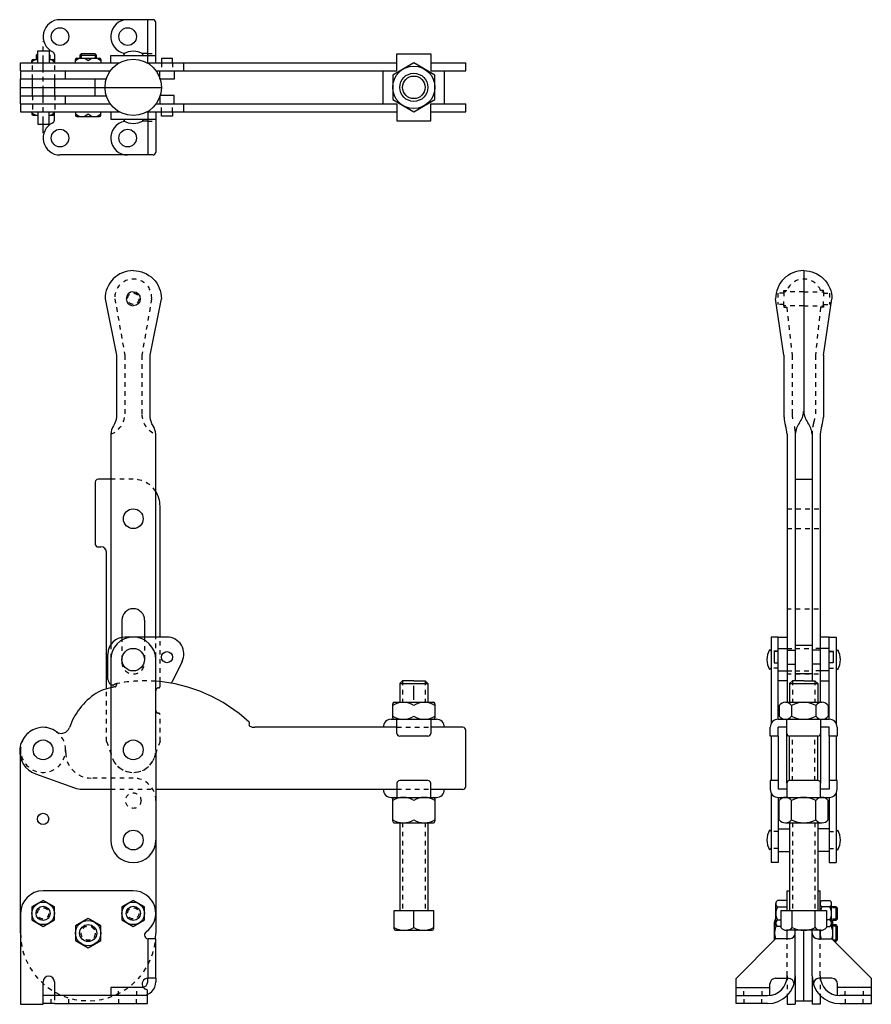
# Model space of a CAD drawing. Extents: x -1.4 to 17.5, y 0 to 21.8.
import ezdxf

# ---------------------------------------------------------------- set-up
doc = ezdxf.new("R2010")
doc.units = 0
doc.header["$LTSCALE"] = 0.3
doc.header["$MEASUREMENT"] = 0
doc.linetypes.add('CENTER', pattern=[2, 1.25, -0.25, 0.25, -0.25])
doc.linetypes.add('HIDDEN', pattern=[0.375, 0.25, -0.125])
doc.layers.get('0').update_dxf_attribs({"linetype": 'CONTINUOUS'})
doc.layers.add('DIM', color=7, linetype='CONTINUOUS')
doc.layers.add('HIDDEN', color=6, linetype='HIDDEN')

msp = doc.modelspace()

# ---------------------------------------------------------------- linework, layer by layer
at = {"color": 7}
for points in [[(1.111, 16.266, 0.414214), (0.486, 15.641, 0.414214)], [(1.111, 16.266, -0.414214), (1.736, 15.641, -0.414214)], [(15.982, 16.266, 0.414214), (15.357, 15.641, 0.414214)], [(15.982, 16.266, -0.414214), (16.607, 15.641, -0.414214)], [(1.111, 15.797, 1), (1.111, 15.484, 1)], [(1.111, 15.797, -1), (1.111, 15.484, -1)], [(0.486, 15.641), (0.736, 14.391), (0.736, 13.016, -0.130406), (0.674, 12.828, 0.130406), (0.611, 12.641), (0.611, 8.141), (0.611, 7.973)], [(1.611, 8.141), (1.611, 12.641, 0.130406), (1.549, 12.828, -0.130406), (1.486, 13.016), (1.486, 14.391), (1.736, 15.641)], [(15.544, 14.391), (15.544, 13.016, 0.058325)], [(16.419, 14.391), (16.419, 13.016, -0.058325)]]:
    msp.add_lwpolyline(points, format="xyb", dxfattribs=at)
for points in [[(15.615, 12.641), (15.615, 6.695)], [(15.794, 12.641), (15.794, 7.172)], [(16.169, 12.641), (16.169, 7.172)], [(16.348, 12.641), (16.348, 6.695)], [(0.611, 7.641), (0.611, 5.641)], [(1.611, 5.641), (1.611, 7.696)]]:
    msp.add_lwpolyline(points, dxfattribs=at)
at = {"color": 7, "linetype": 'HIDDEN'}
for points in [[(1.611, 7.696), (1.611, 8.141)], [(0.611, 7.973), (0.611, 7.641)]]:
    msp.add_lwpolyline(points, dxfattribs=at)
at = {"layer": 'DIM'}
for p, q in [((0.986, 21.829), (-0.514, 21.829)), ((1.549, 21.829), (0.986, 21.829)), ((1.432, 20.865), (1.432, 21.829)), ((1.611, 20.875), (1.611, 21.766)), ((-1.045, 21.039), (-1.014, 21.07)), ((-1.045, 21.039), (-1.002, 21.039)), ((-1.045, 21.039), (-1.045, 20.945)), ((-1.002, 21.07), (-1.014, 21.07)), ((-1.002, 20.875), (-1.002, 21.141)), ((-1.002, 21.141), (-0.752, 21.141)), ((-0.752, 21.141), (-0.752, 20.875)), ((-0.752, 21.058), (-0.733, 21.039)), ((-0.752, 21.039), (-0.733, 21.039)), ((-0.733, 20.945), (-0.733, 21.039)), ((-0.639, 21.058), (-0.639, 20.875)), ((-0.139, 20.977), (0.111, 20.977)), ((-0.076, 21.039), (-0.045, 21.07)), ((-0.076, 21.039), (0.299, 21.039)), ((-0.076, 21.039), (-0.076, 20.977)), ((0.267, 21.07), (-0.045, 21.07)), ((0.111, 20.977), (0.361, 20.977)), ((0.267, 21.07), (0.299, 21.039)), ((0.299, 20.977), (0.299, 21.039)), ((0.611, 20.875), (0.611, 21.036)), ((0.611, 21.036), (1.611, 21.036)), ((0.924, 21.036), (0.892, 21.068)), ((1.299, 21.036), (1.33, 21.068)), ((1.432, 21.079), (1.312, 21.079)), ((1.984, 20.968), (1.734, 20.968)), ((1.734, 20.968), (1.734, 20.875)), ((1.984, 20.875), (1.984, 20.968)), ((6.959, 21.07), (7.709, 21.07)), ((6.959, 20.695), (6.959, 21.07)), ((7.709, 21.07), (7.709, 20.695)), ((-1.389, 20.695), (-1.389, 20.875)), ((-1.389, 20.875), (0.807, 20.875)), ((-1.139, 20.875), (-1.139, 20.918)), ((-1.111, 20.945), (-1.002, 20.945)), ((-0.752, 20.945), (-0.667, 20.945)), ((-0.639, 20.918), (-0.639, 20.875)), ((-0.17, 20.875), (-0.17, 20.945)), ((0.392, 20.945), (0.392, 20.875)), ((1.415, 20.875), (6.959, 20.875)), ((2.234, 20.695), (2.234, 20.875)), ((7.709, 20.875), (8.486, 20.875)), ((8.486, 20.695), (8.486, 20.875)), ((-1.389, 20.695), (-1.389, 20.516)), ((-1.389, 20.695), (0.605, 20.695)), ((-0.389, 20.516), (-0.389, 20.695)), ((1.617, 20.695), (6.959, 20.695)), ((1.703, 20.508), (1.703, 20.695)), ((2.015, 20.695), (2.015, 20.508)), ((6.655, 19.962), (6.655, 20.695)), ((7.709, 20.695), (8.486, 20.695)), ((8.013, 19.962), (8.013, 20.695)), ((-1.389, 20.141), (-1.389, 20.516)), ((-1.389, 20.516), (0.515, 20.516)), ((-1.389, 20.329), (0.486, 20.329)), ((-1.127, 20.141), (-1.127, 20.516)), ((-0.627, 20.141), (-0.627, 20.516)), ((0.267, 20.141), (0.267, 20.516)), ((0.486, 20.329), (1.736, 20.329)), ((2.015, 20.508), (1.703, 20.508)), ((-1.389, 20.141), (0.515, 20.141)), ((-1.389, 19.962), (-1.389, 20.141)), ((-0.389, 19.962), (-0.389, 20.141)), ((2.015, 20.149), (1.703, 20.149)), ((1.703, 20.149), (1.703, 19.962)), ((2.015, 19.962), (2.015, 20.149)), ((-1.389, 19.962), (-1.389, 19.783)), ((-1.389, 19.962), (0.605, 19.962)), ((1.617, 19.962), (6.959, 19.962)), ((2.234, 19.783), (2.234, 19.962)), ((6.959, 19.962), (6.959, 19.587)), ((7.709, 19.962), (8.486, 19.962)), ((7.709, 19.587), (7.709, 19.962)), ((8.486, 19.783), (8.486, 19.962)), ((-1.389, 19.783), (0.807, 19.783)), ((-1.139, 19.783), (-1.139, 19.74)), ((-1.111, 19.712), (-1.002, 19.712)), ((-1.002, 19.783), (-1.002, 19.516)), ((-0.752, 19.516), (-0.752, 19.783)), ((-0.752, 19.712), (-0.667, 19.712)), ((-0.639, 19.599), (-0.639, 19.783)), ((-0.639, 19.74), (-0.639, 19.783)), ((-0.17, 19.783), (-0.17, 19.712)), ((-0.139, 19.681), (0.111, 19.681)), ((0.111, 19.681), (0.361, 19.681)), ((0.392, 19.712), (0.392, 19.783)), ((0.611, 19.783), (0.611, 19.621)), ((1.415, 19.783), (6.959, 19.783)), ((1.432, 19.792), (1.432, 18.829)), ((1.611, 19.783), (1.611, 18.891)), ((1.734, 19.689), (1.734, 19.783)), ((1.984, 19.689), (1.734, 19.689)), ((1.984, 19.783), (1.984, 19.689)), ((7.709, 19.783), (8.486, 19.783)), ((-1.002, 19.516), (-0.752, 19.516)), ((0.611, 19.621), (1.611, 19.621)), ((0.924, 19.621), (0.892, 19.589)), ((1.299, 19.621), (1.33, 19.589)), ((1.432, 19.579), (1.312, 19.579)), ((6.959, 19.587), (7.709, 19.587)), ((0.986, 18.829), (-0.514, 18.829)), ((1.549, 18.829), (0.986, 18.829)), ((15.982, 16.266), (15.982, 13.141)), ((15.544, 14.391), (15.357, 15.641)), ((16.419, 14.391), (16.607, 15.641)), ((0.267, 11.578), (0.267, 10.203)), ((0.611, 11.641), (0.33, 11.641)), ((15.794, 11.641), (16.169, 11.641)), ((1.705, 8.141), (1.705, 11.047)), ((0.33, 10.141), (0.392, 10.141)), ((0.517, 6.994), (0.517, 10.016)), ((0.858, 8.516), (0.858, 8.135)), ((1.364, 8.516), (1.364, 8.141)), ((1.859, 8.141), (0.924, 8.141)), ((15.419, 8.141), (15.258, 8.141)), ((15.258, 8.141), (15.258, 6.219)), ((15.419, 8.141), (15.615, 8.141)), ((15.419, 6.32), (15.419, 8.141)), ((16.544, 8.141), (16.348, 8.141)), ((16.544, 8.141), (16.705, 8.141)), ((16.544, 6.32), (16.544, 8.141)), ((16.705, 8.141), (16.705, 6.219)), ((15.258, 7.828), (15.226, 7.859)), ((15.419, 7.891), (15.615, 7.891)), ((16.169, 7.953), (15.794, 7.953)), ((16.544, 7.891), (16.348, 7.891)), ((16.705, 7.828), (16.737, 7.859)), ((0.549, 7.203), (0.549, 7.766)), ((15.419, 7.821), (15.326, 7.821)), ((15.326, 7.821), (15.326, 7.571)), ((15.615, 7.852), (15.794, 7.852)), ((16.348, 7.852), (16.169, 7.852)), ((16.544, 7.821), (16.637, 7.821)), ((16.637, 7.821), (16.637, 7.571)), ((2.195, 7.599), (1.971, 7.148)), ((15.258, 7.453), (15.226, 7.422)), ((15.326, 7.571), (15.419, 7.571)), ((15.615, 7.539), (15.794, 7.539)), ((16.348, 7.539), (16.169, 7.539)), ((16.637, 7.571), (16.544, 7.571)), ((16.705, 7.453), (16.737, 7.422)), ((15.419, 7.391), (15.615, 7.391)), ((16.169, 7.328), (15.794, 7.328)), ((16.544, 7.391), (16.348, 7.391)), ((7.084, 7.172), (7.022, 7.109)), ((7.022, 7.109), (7.647, 7.109)), ((7.022, 7.109), (7.022, 6.695)), ((7.334, 7.172), (7.084, 7.172)), ((7.334, 7.172), (7.584, 7.172)), ((7.334, 6.753), (7.334, 7.061)), ((7.584, 7.172), (7.647, 7.109)), ((7.647, 7.109), (7.647, 6.695)), ((15.615, 7.169), (15.419, 7.169)), ((15.732, 7.172), (15.669, 7.109)), ((15.669, 7.109), (16.294, 7.109)), ((15.669, 7.109), (15.669, 6.695)), ((15.982, 7.172), (15.732, 7.172)), ((15.982, 7.172), (16.232, 7.172)), ((16.232, 7.172), (16.294, 7.109)), ((16.294, 7.109), (16.294, 6.695)), ((16.348, 7.169), (16.544, 7.169)), ((6.865, 6.353), (6.865, 6.664)), ((6.897, 6.695), (7.772, 6.695)), ((7.803, 6.664), (7.803, 6.353)), ((15.44, 6.628), (15.44, 6.387)), ((15.576, 6.695), (15.982, 6.695)), ((15.711, 6.628), (15.711, 6.387)), ((15.982, 6.695), (16.252, 6.695)), ((16.252, 6.695), (16.387, 6.695)), ((16.252, 6.628), (16.252, 6.387)), ((16.523, 6.628), (16.523, 6.387)), ((3.687, 6.218), (3.682, 6.21)), ((6.959, 6.141), (3.805, 6.141)), ((6.834, 6.32), (7.834, 6.32)), ((6.959, 6.007), (6.959, 6.32)), ((7.709, 6.32), (7.709, 6.007)), ((8.424, 6.141), (7.709, 6.141)), ((15.24, 5.945), (15.24, 6.141)), ((15.419, 6.32), (16.544, 6.32)), ((15.419, 5.945), (15.419, 6.141)), ((15.607, 6.141), (15.419, 6.141)), ((15.607, 6.007), (15.607, 6.32)), ((16.357, 6.32), (16.357, 6.007)), ((16.544, 6.141), (16.357, 6.141)), ((16.544, 5.945), (16.544, 6.141)), ((16.723, 6.141), (16.723, 5.945)), ((7.647, 5.945), (7.022, 5.945)), ((8.486, 4.828), (8.486, 6.078)), ((15.419, 5.945), (15.24, 5.945)), ((15.258, 5.945), (15.258, 4.961)), ((15.419, 5.945), (15.419, 4.961)), ((15.607, 4.899), (15.607, 6.007)), ((15.669, 4.961), (15.669, 5.945)), ((16.294, 5.945), (15.669, 5.945)), ((16.294, 4.961), (16.294, 5.945)), ((16.357, 6.007), (16.357, 4.899)), ((16.544, 5.945), (16.544, 4.961)), ((16.723, 5.945), (16.544, 5.945)), ((16.705, 5.945), (16.705, 4.961)), ((-1.389, 1.578), (-1.389, 5.469)), ((0.611, 5.641), (0.611, 3.641)), ((1.611, 5.641), (1.611, 3.641)), ((-1.059, 5.111), (-0.191, 4.796)), ((6.959, 4.899), (6.959, 4.586)), ((7.647, 4.961), (7.022, 4.961)), ((7.709, 4.586), (7.709, 4.899)), ((15.24, 4.961), (15.24, 4.766)), ((15.419, 4.961), (15.24, 4.961)), ((15.419, 4.961), (15.419, 4.766)), ((15.607, 4.899), (15.607, 4.586)), ((16.294, 4.961), (15.669, 4.961)), ((16.357, 4.586), (16.357, 4.899)), ((16.544, 4.961), (16.544, 4.766)), ((16.723, 4.961), (16.544, 4.961)), ((16.723, 4.766), (16.723, 4.961)), ((-0.02, 4.766), (0.611, 4.766)), ((1.611, 4.766), (6.959, 4.766)), ((6.834, 4.586), (7.834, 4.586)), ((7.709, 4.766), (8.424, 4.766)), ((15.258, 4.688), (15.258, 3.141)), ((15.607, 4.766), (15.419, 4.766)), ((15.419, 4.586), (15.419, 3.141)), ((15.419, 4.586), (16.544, 4.586)), ((16.544, 4.766), (16.357, 4.766)), ((16.544, 4.586), (16.544, 3.141)), ((16.705, 4.688), (16.705, 3.141)), ((6.865, 4.057), (6.865, 4.555)), ((7.803, 4.555), (7.803, 4.057)), ((15.44, 4.091), (15.44, 4.519)), ((15.711, 4.091), (15.711, 4.519)), ((16.252, 4.091), (16.252, 4.519)), ((16.523, 4.091), (16.523, 4.519)), ((6.899, 4.024), (7.334, 4.024)), ((7.022, 4.024), (7.022, 2.078)), ((7.334, 4.024), (7.769, 4.024)), ((7.647, 4.024), (7.647, 2.078)), ((15.576, 4.024), (15.982, 4.024)), ((15.669, 4.024), (15.669, 2.078)), ((15.982, 4.024), (16.252, 4.024)), ((16.252, 4.024), (16.387, 4.024)), ((16.294, 4.024), (16.294, 2.078)), ((15.258, 3.828), (15.226, 3.859)), ((15.419, 3.891), (15.669, 3.891)), ((16.544, 3.891), (16.294, 3.891)), ((16.705, 3.828), (16.737, 3.859)), ((1.611, 3.64), (1.611, 1.578)), ((15.258, 3.453), (15.226, 3.422)), ((15.419, 3.391), (15.669, 3.391)), ((16.544, 3.391), (16.294, 3.391)), ((16.705, 3.453), (16.737, 3.422)), ((15.419, 3.141), (15.258, 3.141)), ((16.544, 3.141), (16.705, 3.141)), ((1.111, 2.516), (-0.889, 2.516)), ((15.615, 2.516), (15.669, 2.516)), ((15.615, 2.078), (15.615, 2.516)), ((16.294, 2.516), (16.348, 2.516)), ((16.348, 2.078), (16.348, 2.516)), ((15.365, 2.016), (15.365, 2.232)), ((15.615, 2.304), (15.4, 2.304)), ((16.384, 2.304), (16.563, 2.304)), ((16.598, 2.016), (16.598, 2.232)), ((-1.389, 2.016), (-1.389, 0)), ((6.897, 2.078), (7.772, 2.078)), ((6.897, 1.672), (6.897, 2.078)), ((7.334, 1.703), (7.334, 2.078)), ((7.772, 2.078), (7.772, 1.672)), ((15.365, 1.799), (15.365, 2.016)), ((15.4, 2.16), (15.615, 2.16)), ((15.476, 2.078), (16.487, 2.078)), ((15.476, 2.078), (15.476, 1.703)), ((15.729, 1.703), (15.729, 2.078)), ((16.234, 1.703), (16.234, 2.078)), ((16.563, 2.16), (16.384, 2.16)), ((16.487, 2.078), (16.487, 1.703)), ((16.598, 2.172), (16.692, 2.172)), ((16.598, 1.799), (16.598, 2.016)), ((16.692, 2.172), (16.692, 1.859)), ((16.723, 2.141), (16.692, 2.172)), ((16.723, 2.141), (16.723, 1.891)), ((15.333, 1.578), (15.333, 1.822)), ((15.4, 1.871), (15.476, 1.871)), ((16.563, 1.871), (16.487, 1.871)), ((16.692, 1.859), (16.598, 1.859)), ((16.63, 1.578), (16.63, 1.822)), ((16.63, 1.766), (16.692, 1.766)), ((16.692, 1.859), (16.723, 1.891)), ((16.692, 1.766), (16.692, 1.391)), ((16.723, 1.734), (16.692, 1.766)), ((6.928, 1.641), (7.334, 1.641)), ((7.334, 1.641), (7.74, 1.641)), ((15.333, 1.43), (15.333, 1.578)), ((15.374, 1.74), (15.386, 1.74)), ((15.476, 1.727), (15.4, 1.727)), ((15.982, 1.641), (15.603, 1.641)), ((15.615, 1.453), (15.615, 1.641)), ((15.794, 0.632), (15.794, 1.641)), ((15.982, 0.078), (15.982, 1.641)), ((16.36, 1.641), (15.982, 1.641)), ((16.169, 0.632), (16.169, 1.641)), ((16.348, 1.453), (16.348, 1.641)), ((16.487, 1.727), (16.563, 1.727)), ((16.589, 1.74), (16.577, 1.74)), ((16.63, 1.43), (16.63, 1.578)), ((16.723, 1.734), (16.723, 1.422)), ((1.611, 1.453), (1.432, 1.453)), ((1.432, 1.453), (1.432, 0.578)), ((1.611, 0.578), (1.611, 1.453)), ((15.357, 1.453), (14.482, 0.57)), ((15.669, 1.453), (15.357, 1.453)), ((16.294, 1.453), (16.607, 1.453)), ((16.607, 1.453), (17.482, 0.57)), ((16.692, 1.391), (16.668, 1.391)), ((16.692, 1.391), (16.723, 1.422)), ((-0.889, 0), (-0.889, 0.5)), ((-0.639, 0.5), (-0.639, 0.195)), ((1.611, 0.578), (1.432, 0.578)), ((1.432, 0.499), (1.432, 0.578)), ((1.611, 0.578), (1.611, 0.499)), ((14.482, 0.374), (14.482, 0.57)), ((15.232, 0.195), (15.232, 0.453)), ((15.357, 0.578), (15.642, 0.578)), ((15.794, 0.632), (15.794, 0)), ((16.169, 0.632), (16.169, 0)), ((16.607, 0.578), (16.321, 0.578)), ((16.732, 0.195), (16.732, 0.453)), ((17.482, 0.374), (17.482, 0.57)), ((1.307, 0.374), (0.611, 0.374)), ((0.611, 0.374), (0.611, 0.195)), ((14.482, 0.374), (15.232, 0.374)), ((14.482, 0.195), (14.482, 0.374)), ((17.482, 0.374), (16.732, 0.374)), ((17.482, 0.195), (17.482, 0.374)), ((-1.389, 0), (-0.889, 0)), ((0.611, 0.195), (-0.889, 0.195)), ((-0.639, 0.016), (-0.889, 0.016)), ((-0.639, 0.016), (1.424, 0.016)), ((1.307, 0.195), (0.611, 0.195)), ((1.424, 0.195), (1.307, 0.195)), ((1.424, 0.195), (1.424, 0.218)), ((1.424, 0.016), (1.424, 0.195)), ((14.482, 0.195), (15.177, 0.195)), ((14.482, 0.016), (14.482, 0.195)), ((14.857, 0.016), (14.482, 0.016)), ((15.177, 0.016), (14.857, 0.016)), ((15.615, 0.198), (15.615, 0)), ((15.615, 0), (15.794, 0)), ((15.794, 0.078), (16.169, 0.078)), ((16.348, 0), (16.169, 0)), ((16.348, 0.198), (16.348, 0)), ((17.482, 0.195), (16.786, 0.195)), ((16.786, 0.016), (17.107, 0.016)), ((17.107, 0.016), (17.482, 0.016)), ((17.482, 0.016), (17.482, 0.195))]:
    msp.add_line(p, q, dxfattribs=at)
at = {"layer": 'DIM', "linetype": 'CENTER'}
msp.add_line((-0.889, 19.311), (-0.889, 21.346), dxfattribs=at)
at = {"layer": 'DIM', "linetype": 'HIDDEN'}
for p, q in [((-1.014, 21.07), (-1.014, 20.945)), ((-0.045, 21.07), (-0.045, 20.977)), ((0.267, 21.07), (0.267, 20.977)), ((1.432, 21.079), (1.611, 21.079)), ((-1.127, 20.516), (-1.127, 20.875)), ((-0.627, 20.516), (-0.627, 20.875)), ((1.734, 20.875), (1.734, 20.695)), ((1.984, 20.875), (1.984, 20.695)), ((-1.127, 20.141), (-1.127, 19.783)), ((-0.627, 20.141), (-0.627, 19.783)), ((1.734, 19.783), (1.734, 19.962)), ((1.984, 19.783), (1.984, 19.962)), ((1.432, 19.579), (1.611, 19.579)), ((15.607, 15.453), (15.723, 14.391)), ((16.357, 15.453), (16.24, 14.391)), ((15.794, 12.705), (15.794, 12.641)), ((16.169, 12.705), (16.169, 12.641)), ((1.111, 11.641), (0.611, 11.641)), ((15.615, 10.984), (16.348, 10.984)), ((15.615, 10.547), (16.348, 10.547)), ((15.607, 8.769), (16.357, 8.769)), ((0.858, 8.135), (0.858, 7.578)), ((1.364, 8.141), (1.364, 7.578)), ((1.705, 7.152), (1.705, 8.141)), ((15.615, 7.891), (15.794, 7.891)), ((15.794, 7.891), (16.169, 7.891)), ((16.348, 7.891), (16.169, 7.891)), ((15.419, 7.828), (15.258, 7.828)), ((16.544, 7.828), (16.705, 7.828)), ((15.419, 7.453), (15.258, 7.453)), ((16.544, 7.453), (16.705, 7.453)), ((15.607, 7.325), (16.357, 7.325)), ((15.615, 7.391), (15.794, 7.391)), ((15.615, 7.391), (15.794, 7.391)), ((15.794, 7.391), (16.169, 7.391)), ((16.348, 7.391), (16.169, 7.391)), ((16.348, 7.391), (16.169, 7.391)), ((0.517, 5.828), (0.517, 6.994)), ((0.736, 7.071), (0.736, 7.083)), ((1.674, 7.016), (1.674, 7.016)), ((1.705, 7.047), (1.705, 7.152)), ((7.084, 7.172), (7.084, 6.695)), ((7.584, 7.172), (7.584, 6.695)), ((15.732, 7.172), (15.732, 6.695)), ((16.232, 7.172), (16.232, 6.695)), ((1.674, 6.453), (1.674, 6.453)), ((1.705, 5.828), (1.705, 6.422)), ((6.959, 6.141), (7.709, 6.141)), ((15.732, 4.961), (15.732, 5.945)), ((16.232, 4.961), (16.232, 5.945)), ((0.517, 5.828), (0.674, 5.398)), ((1.705, 5.828), (1.548, 5.398)), ((-1.389, 5.641), (-1.389, 5.469)), ((-0.389, 5.641), (-0.389, 5.578)), ((1.111, 5.016), (0.174, 5.016)), ((0.611, 4.766), (1.611, 4.766)), ((6.959, 4.766), (7.709, 4.766)), ((7.084, 4.024), (7.084, 2.078)), ((7.584, 4.024), (7.584, 2.078)), ((15.732, 4.024), (15.732, 2.078)), ((16.232, 4.024), (16.232, 2.078)), ((15.419, 3.828), (15.258, 3.828)), ((16.544, 3.828), (16.705, 3.828)), ((15.419, 3.453), (15.258, 3.453)), ((16.544, 3.453), (16.705, 3.453)), ((16.723, 2.141), (16.598, 2.141)), ((16.723, 1.891), (16.598, 1.891)), ((16.723, 1.734), (16.63, 1.734)), ((15.615, 0.632), (15.615, 1.453)), ((16.348, 0.632), (16.348, 1.453)), ((16.723, 1.422), (16.637, 1.422)), ((15.615, 0.632), (15.615, 0.198)), ((16.348, 0.632), (16.348, 0.198)), ((0.785, 0.195), (0.785, 0.374)), ((1.188, 0.195), (1.188, 0.374)), ((1.424, 0.218), (1.424, 0.328)), ((14.655, 0.195), (14.655, 0.374)), ((15.058, 0.195), (15.058, 0.374)), ((16.905, 0.195), (16.905, 0.374)), ((17.308, 0.195), (17.308, 0.374)), ((-0.709, 0.016), (-0.709, 0.195)), ((-0.639, 0.195), (-0.639, 0.016)), ((-0.319, 0.016), (-0.319, 0.195)), ((0.791, 0.016), (0.791, 0.195)), ((1.181, 0.016), (1.181, 0.195)), ((14.662, 0.016), (14.662, 0.195)), ((15.052, 0.016), (15.052, 0.195)), ((16.912, 0.016), (16.912, 0.195)), ((17.302, 0.016), (17.302, 0.195))]:
    msp.add_line(p, q, dxfattribs=at)
at = {"layer": 'DIM'}
for points in [[(7.803, 20.599), (7.334, 20.87), (6.865, 20.599), (6.865, 20.058), (7.334, 19.787), (7.803, 20.058)], [(-0.639, 2.16), (-0.889, 2.304), (-1.139, 2.16), (-1.139, 1.871), (-0.889, 1.727), (-0.639, 1.871)], [(1.361, 2.16), (1.111, 2.304), (0.861, 2.16), (0.861, 1.871), (1.111, 1.727), (1.361, 1.871)], [(0.392, 1.741), (0.111, 1.903), (-0.17, 1.741), (-0.17, 1.416), (0.111, 1.253), (0.392, 1.416)]]:
    msp.add_lwpolyline(points, close=True, dxfattribs=at)
for centre, radius in [((-0.514, 21.454), 0.195), ((0.986, 21.454), 0.195), ((1.111, 20.329), 0.625), ((7.334, 20.329), 0.469), ((7.334, 20.329), 0.312), ((7.334, 20.329), 0.25), ((-0.514, 19.204), 0.195), ((0.986, 19.204), 0.195), ((1.111, 10.766), 0.219), ((1.111, 7.641), 0.25), ((1.859, 7.696), 0.124), ((-0.889, 5.641), 0.219), ((1.111, 5.641), 0.219), ((-0.889, 4.109), 0.125), ((1.111, 3.641), 0.219), ((-0.889, 2.016), 0.25), ((1.111, 2.016), 0.25), ((-0.889, 2.016), 0.157), ((1.111, 2.016), 0.157), ((0.111, 1.578), 0.281), ((0.111, 1.578), 0.189)]:
    msp.add_circle(centre, radius, dxfattribs=at)
at = {"layer": 'DIM', "linetype": 'HIDDEN'}
for centre, radius in [((1.111, 4.516), 0.172), ((-0.889, 2.016), 0.125), ((1.111, 2.016), 0.125), ((0.111, 1.578), 0.156)]:
    msp.add_circle(centre, radius, dxfattribs=at)
at = {"layer": 'DIM'}
for centre, radius, start, end in [((-0.514, 21.454), 0.375, 90, 244.6231), ((1.549, 21.766), 0.0625, 0, 90), ((0.986, 21.454), 0.375, 90, 260.0281), ((-0.701, 21.058), 0.0625, 0, 64.6231), ((-0.029, 20.787), 0.189, 42.075, 137.925), ((-0.139, 20.945), 0.0312, 90, 180), ((0.252, 20.787), 0.189, 42.075, 137.925), ((0.361, 20.945), 0.0312, 0, 90), ((1.111, 20.711), 0.418, 58.4859, 121.5141), ((-1.111, 20.918), 0.0278, 90, 180), ((-1.014, 20.777), 0.168, 85.9138, 137.925), ((-0.764, 20.777), 0.168, 42.075, 85.9138), ((-0.667, 20.918), 0.0278, 0, 90), ((-1.014, 19.88), 0.168, 222.075, 274.0862), ((-1.111, 19.74), 0.0278, 180, 270), ((-0.764, 19.88), 0.168, 274.0862, 317.925), ((-0.667, 19.74), 0.0278, 270, 0), ((-0.029, 19.87), 0.189, 222.075, 317.925), ((-0.139, 19.712), 0.0312, 180, 270), ((0.252, 19.87), 0.189, 222.075, 317.925), ((0.361, 19.712), 0.0312, 270, 0), ((-0.514, 19.204), 0.375, 115.3769, 270), ((-0.701, 19.599), 0.0625, 295.3769, 0), ((0.986, 19.204), 0.375, 99.9719, 270), ((1.111, 19.946), 0.418, 238.4859, 301.5141), ((1.549, 18.891), 0.0625, 270, 0), ((15.511, 13.174), 0.471, 322.9944, 355.8935), ((16.452, 13.174), 0.471, 184.1065, 217.0056), ((16.234, 13.049), 0.69, 182.7349, 198.6188), ((16.264, 12.607), 0.471, 142.9944, 175.8935), ((15.699, 12.607), 0.471, 4.1065, 37.0056), ((15.729, 13.049), 0.69, 341.3812, 357.2651), ((14.925, 12.608), 0.69, 2.7349, 18.6188), ((17.038, 12.608), 0.69, 161.3812, 177.2651), ((0.33, 11.578), 0.0625, 90, 180), ((1.111, 11.047), 0.594, 0, 32.6369), ((0.33, 10.203), 0.0625, 180, 270), ((0.392, 10.016), 0.125, 0, 90), ((1.111, 8.516), 0.253, 0, 180), ((0.924, 7.766), 0.375, 90, 180), ((1.111, 7.641), 0.5, 0, 180), ((1.859, 7.766), 0.375, 333.6122, 90), ((15.583, 7.641), 0.418, 148.4859, 211.5141), ((16.38, 7.641), 0.418, 328.4859, 31.5141), ((0.698, 6.266), 0.75, 105.2168, 123.4663), ((1.37, 3.794), 3.312, 103.246, 105.2168), ((0.674, 7.203), 0.125, 180, 240), ((1.37, 3.794), 3.375, 46.8094, 85.9052), ((1.859, 7.203), 0.125, 317.2509, 333.6122), ((1.111, 5.641), 1.5, 123.4663, 160.8119), ((7.1, 6.251), 0.444, 58.1092, 121.8908), ((6.897, 6.664), 0.0312, 90, 180), ((7.568, 6.251), 0.444, 58.1092, 121.8908), ((7.772, 6.664), 0.0312, 360, 90), ((15.576, 6.525), 0.17, 37.341, 142.659), ((15.982, 6.115), 0.58, 62.2042, 117.7958), ((16.387, 6.525), 0.17, 37.341, 142.659), ((7.1, 6.764), 0.444, 238.1092, 301.8908), ((6.899, 6.353), 0.0335, 180, 270), ((7.568, 6.764), 0.444, 238.1092, 301.8908), ((7.769, 6.353), 0.0335, 270, 0), ((15.576, 6.49), 0.17, 217.341, 322.659), ((15.982, 6.9), 0.58, 242.2042, 297.7958), ((16.387, 6.49), 0.17, 217.341, 322.659), ((-0.877, 5.611), 0.531, 97.5274, 250), ((-0.889, 5.641), 0.5, 53.7785, 96.6144), ((-0.889, 5.641), 0.5, 53.7785, 96.6144), ((-0.483, 6.195), 0.188, 233.7785, 340.8119), ((3.709, 6.194), 0.0312, 150.0639, 243.9666), ((3.659, 6.231), 0.0312, 334.6757, 46.8094), ((3.805, 6.391), 0.25, 243.9666, 270), ((6.834, 6.141), 0.179, 90, 180), ((7.834, 6.141), 0.179, 0, 90), ((8.424, 6.078), 0.0625, 0, 90), ((15.419, 6.141), 0.179, 90, 180), ((16.544, 6.141), 0.179, 0, 90), ((7.022, 6.007), 0.0625, 180, 270), ((7.647, 6.007), 0.0625, 270, 0), ((15.669, 6.007), 0.0625, 180, 270), ((16.294, 6.007), 0.0625, 270, 0), ((7.022, 4.899), 0.0625, 90, 180), ((7.647, 4.899), 0.0625, 0, 90), ((8.424, 4.828), 0.0625, 270, 360), ((15.669, 4.899), 0.0625, 90, 180), ((16.294, 4.899), 0.0625, 0, 90), ((-0.02, 5.266), 0.5, 250, 270), ((6.834, 4.766), 0.179, 180, 270), ((6.897, 4.555), 0.0312, 90, 180), ((7.1, 4.143), 0.444, 58.1092, 121.8908), ((7.568, 4.143), 0.444, 58.1092, 121.8908), ((7.772, 4.555), 0.0312, 360, 90), ((7.834, 4.766), 0.179, 270, 0), ((15.419, 4.766), 0.179, 180, 270), ((15.576, 4.416), 0.17, 37.341, 142.659), ((15.982, 4.006), 0.58, 62.2042, 117.7958), ((16.387, 4.416), 0.17, 37.341, 142.659), ((16.544, 4.766), 0.179, 270, 0), ((7.1, 4.467), 0.444, 238.1092, 301.8908), ((6.899, 4.057), 0.0335, 180, 270), ((7.568, 4.467), 0.444, 238.1092, 301.8908), ((7.769, 4.057), 0.0335, 270, 0), ((15.576, 4.194), 0.17, 217.341, 322.659), ((15.982, 4.604), 0.58, 242.2042, 297.7958), ((16.387, 4.194), 0.17, 217.341, 322.659), ((15.583, 3.641), 0.418, 148.4859, 211.5141), ((16.38, 3.641), 0.418, 328.4859, 31.5141), ((1.111, 3.641), 0.5, 180, 0), ((-0.889, 2.016), 0.5, 90, 180), ((1.111, 2.016), 0.5, 304.7971, 90), ((15.455, 2.232), 0.0908, 127.341, 232.659), ((16.439, 2.232), 0.0908, 127.341, 232.659), ((16.508, 2.232), 0.0908, 307.341, 52.659), ((15.674, 2.016), 0.31, 152.2042, 207.7958), ((16.658, 2.016), 0.31, 152.2042, 168.3511), ((16.289, 2.016), 0.31, 332.2042, 27.7958), ((15.436, 1.822), 0.102, 133.9692, 232.659), ((15.455, 1.799), 0.0908, 127.341, 232.659), ((16.508, 1.799), 0.0908, 307.341, 52.659), ((16.527, 1.822), 0.102, 307.341, 21.6639), ((1.455, 1.532), 0.0938, 128.5536, 180.4798), ((1.439, 1.531), 0.0781, 180, 264.5464), ((7.115, 2.055), 0.414, 238.1092, 301.8908), ((6.928, 1.672), 0.0312, 180, 270), ((7.553, 2.055), 0.414, 238.1092, 301.8908), ((7.74, 1.672), 0.0312, 270, 0), ((15.682, 1.578), 0.348, 152.2042, 201.0387), ((15.603, 1.799), 0.159, 217.341, 322.659), ((15.669, 1.578), 0.125, 270, 0), ((15.982, 2.182), 0.542, 242.2042, 297.7958), ((16.294, 1.578), 0.125, 180, 270), ((16.36, 1.799), 0.159, 217.341, 322.659), ((16.696, 1.578), 0.348, 169.6378, 201.0387), ((16.281, 1.578), 0.348, 338.9613, 27.7958), ((-0.764, 0.5), 0.125, 0, 180), ((1.432, 0.453), 0.125, 90, 217.5531), ((1.307, 0.499), 0.125, 270, 0), ((1.307, 0.499), 0.304, 270, 0), ((15.177, 0.632), 0.617, 270, 0), ((15.177, 0.632), 0.438, 270, 0), ((15.357, 0.453), 0.125, 90, 180), ((15.642, 0.453), 0.125, 0, 90), ((16.786, 0.632), 0.617, 180, 270), ((16.321, 0.453), 0.125, 90, 180), ((16.786, 0.632), 0.438, 180, 270), ((16.607, 0.453), 0.125, 0, 90)]:
    msp.add_arc(centre, radius, start, end, dxfattribs=at)
at = {"layer": 'DIM', "linetype": 'HIDDEN'}
for centre, radius, start, end in [((16.413, 13.113), 0.69, 182.7349, 198.6188), ((15.104, 12.672), 0.69, 2.7349, 18.6188), ((16.859, 12.672), 0.69, 161.3812, 177.2651), ((15.55, 13.113), 0.69, 341.3812, 357.2651), ((1.111, 11.047), 0.594, 32.6369, 90), ((1.111, 7.578), 0.253, 180, 0), ((0.674, 7.203), 0.125, 240, 270), ((1.37, 3.794), 3.312, 101.5855, 103.246), ((0.818, 6.844), 0.275, 101.8593, 121.7058), ((0.705, 7.071), 0.0312, 281.4758, 0), ((0.767, 7.083), 0.0312, 100.385, 180), ((1.37, 3.794), 3.375, 85.9052, 100.385), ((1.674, 6.953), 0.0625, 90, 180), ((1.674, 7.047), 0.0312, 270, 0), ((1.674, 6.516), 0.0625, 180, 270), ((1.674, 6.422), 0.0312, 0, 90), ((-0.889, 5.641), 0.5, 126.9884, 0), ((-0.889, 5.641), 0.5, 126.9884, 180), ((-0.889, 5.641), 0.5, 0, 53.7785), ((0.174, 5.578), 0.562, 180, 270), ((1.111, 5.641), 0.5, 180, 0), ((1.111, 5.641), 0.5, 209.0223, 330.9777), ((1.111, 4.516), 0.5, 0, 90), ((0.111, 1.578), 1.5, 180, 0), ((1.432, 0.453), 0.125, 217.5531, 266.2387)]:
    msp.add_arc(centre, radius, start, end, dxfattribs=at)
at = {"layer": 'HIDDEN', "color": 7}
for p, q in [((15.544, 15.768), (15.37, 15.768)), ((15.407, 15.768), (15.407, 15.514)), ((15.544, 15.828), (15.607, 15.828)), ((15.544, 15.797), (15.544, 15.828)), ((15.544, 15.797), (15.544, 15.641)), ((15.982, 15.797), (15.544, 15.797)), ((15.982, 15.797), (16.419, 15.797)), ((16.419, 15.828), (16.357, 15.828)), ((16.419, 15.797), (16.419, 15.828)), ((16.419, 15.797), (16.419, 15.641)), ((16.419, 15.768), (16.593, 15.768)), ((16.556, 15.768), (16.556, 15.514)), ((0.703, 15.641), (0.736, 15.453)), ((1.519, 15.641), (1.486, 15.453)), ((15.544, 15.514), (15.382, 15.514)), ((15.544, 15.484), (15.544, 15.641)), ((16.419, 15.484), (16.419, 15.641)), ((16.419, 15.514), (16.581, 15.514)), ((0.736, 15.453), (0.924, 14.391)), ((1.486, 15.453), (1.299, 14.391)), ((15.544, 15.484), (15.544, 15.453)), ((15.982, 15.484), (15.544, 15.484)), ((15.544, 15.453), (15.607, 15.453)), ((15.982, 15.484), (16.419, 15.484)), ((16.419, 15.453), (16.357, 15.453)), ((16.419, 15.484), (16.419, 15.453)), ((0.924, 14.391), (0.924, 13.08)), ((1.299, 14.391), (1.299, 13.08)), ((15.723, 14.391), (15.723, 13.08)), ((16.24, 14.391), (16.24, 13.08))]:
    msp.add_line(p, q, dxfattribs=at)
msp.add_circle((1.111, 15.641), 0.125, dxfattribs=at)
for centre, radius, start, end in [((1.111, 15.669), 0.409, 356.0158, 183.9842), ((15.982, 15.672), 0.406, 22.6199, 157.3801), ((0.44, 13.093), 0.484, 290.7446, 358.4045), ((1.783, 13.093), 0.484, 181.5955, 249.2554)]:
    msp.add_arc(centre, radius, start, end, dxfattribs=at)

doc.saveas('drawing.dxf')
